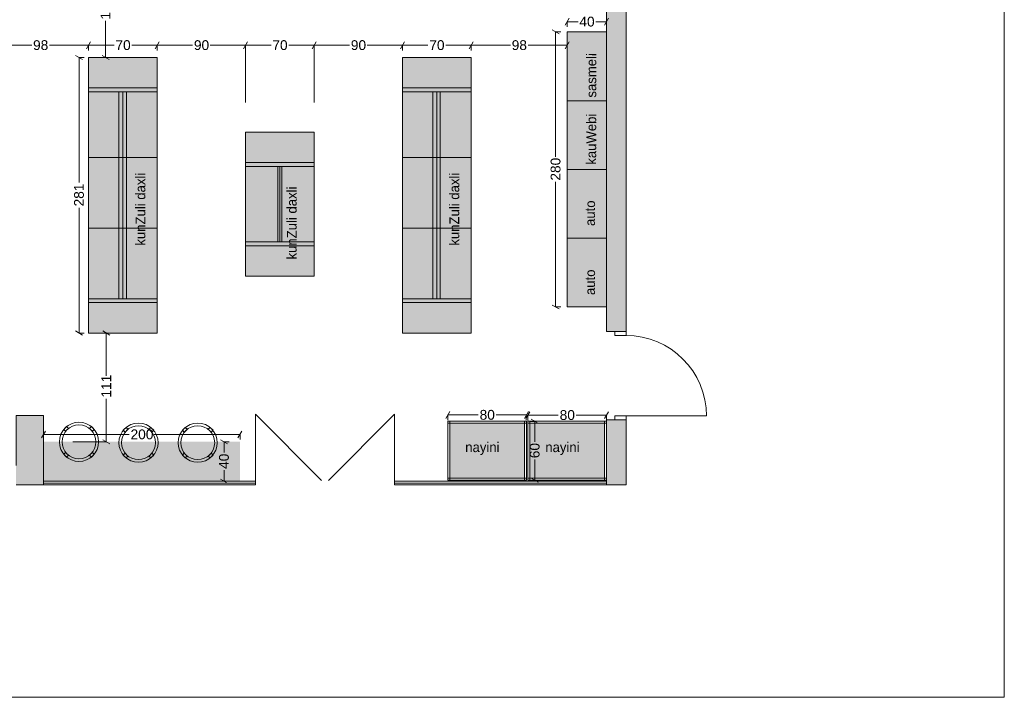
# Model space of a CAD drawing. Header units: millimetres. Extents: x 1008823 to 1024038, y -233054 to -220565.
# Tile 2 of 5: x 1014000 to 1024038, y -233054 to -226146. Entities that reach past the tile are written whole.
import ezdxf

# ---------------------------------------------------------------- set-up
doc = ezdxf.new("R2010")
doc.units = ezdxf.units.MM
doc.header["$MEASUREMENT"] = 0
for name, color, linetype, lineweight in [('Interior - Partition_Pen_No__1', 7, 'Continuous', 0), ('New_Archicad Doors_Pen_No__1', 7, 'Continuous', 0), ('New_Archicad Doors_Pen_No__27', 7, 'Continuous', 0), ('New_Drawing & Figure_Pen_No__1', 7, 'Continuous', 0), ('New_Interior - Furniture _Pen_No__1', 7, 'Continuous', 0), ('New_Structural - Bearing_Pen_No__27', 7, 'Continuous', 0), ('New_Structural - Bearing_Pen_No__42', 8, 'Continuous', 0), ('New_ZAROSLI_Pen_No__1', 7, 'Continuous', 0)]:
    doc.layers.add(name, color=color, linetype=linetype, lineweight=lineweight)
for name, color, linetype in [('New_Archicad Doors', 7, 'Continuous'), ('New_Interior - Furniture', 7, 'Continuous'), ('New_Structural - Bearing', 7, 'Continuous'), ('New_ZAROSLI', 7, 'Continuous')]:
    doc.layers.add(name, color=color, linetype=linetype)
for name, color, linetype, lineweight, true_color in [('New_Drawing & Figure_Pen_No__103', 7, 'Continuous', 0, 0xffcc99), ('New_Drawing & Figure_Pen_No__109', 7, 'Continuous', 0, 0xb4e4dc), ('New_Drawing & Figure_Pen_No__180', 7, 'Continuous', 0, 0xd6cda7)]:
    doc.layers.add(name, color=color, linetype=linetype, lineweight=lineweight, true_color=true_color)
doc.styles.add('GENERATED_STYLE_2', font='arial.ttf')
doc.styles.add('GENERATED_STYLE_3', font='txt')
doc.dimstyles.new('GENERATED_STYLE__1', dxfattribs={"dimtxt": 100, "dimasz": 53.2, "dimexe": 0.18, "dimexo": 300, "dimgap": 0, "dimtad": 0, "dimtih": 1, "dimtoh": 1, "dimdec": 0, "dimlfac": 0.1, "dimzin": 0, "dimdsep": 46, "dimtxsty": 'GENERATED_STYLE_2', "dimblk": 'ARROWHEAD_2', "dimblk1": 'ARROWHEAD_2', "dimblk2": 'ARROWHEAD_2', "dimcen": 0.09, "dimclrd": 7, "dimclre": 7, "dimclrt": 7, "dimadec": 0, "dimazin": 0, "dimtfac": 1, "dimtdec": 4, "dimtmove": 0, "dimatfit": 3, "dimfxl": 1, "dimtolj": 1, "dimtzin": 0, "dimarcsym": 0})
doc.dimstyles.new('GENERATED_STYLE__2', dxfattribs={"dimtxt": 100, "dimasz": 53.2, "dimexe": 0.18, "dimexo": 300, "dimgap": 0, "dimtad": 0, "dimdec": 0, "dimlfac": 0.1, "dimzin": 0, "dimdsep": 46, "dimtxsty": 'GENERATED_STYLE_2', "dimblk": 'ARROWHEAD_2', "dimblk1": 'ARROWHEAD_2', "dimblk2": 'ARROWHEAD_2', "dimcen": 0.09, "dimclrd": 7, "dimclre": 7, "dimclrt": 7, "dimadec": 0, "dimazin": 0, "dimtfac": 1, "dimtdec": 4, "dimtmove": 0, "dimatfit": 3, "dimfxl": 1, "dimtolj": 1, "dimtzin": 0, "dimarcsym": 0})

# ---------------------------------------------------------------- blocks, each defined once
blk = doc.blocks.new('Bar Stool 27')
at = {"layer": 'New_Interior - Furniture _Pen_No__1', "color": 7, "linetype": 'Continuous', "lineweight": 0}
for p, q in [((-127, 156), (-156, 127)), ((-156, 127), (-137, 108)), ((-137, 108), (-108, 137)), ((-108, 137), (-127, 156)), ((127, 156), (108, 137)), ((108, 137), (137, 108)), ((156, 127), (127, 156)), ((137, 108), (156, 127)), ((-137, -108), (-156, -127)), ((-156, -127), (-127, -156)), ((-108, -137), (-137, -108)), ((-127, -156), (-108, -137)), ((137, -108), (108, -137)), ((108, -137), (127, -156)), ((127, -156), (156, -127)), ((156, -127), (137, -108))]:
    blk.add_line(p, q, dxfattribs=at)
at = {"layer": 'New_Interior - Furniture _Pen_No__1', "color": 7, "linetype": 'Continuous', "lineweight": 0, "flags": 128}
blk.add_lwpolyline([(200, 0, 1), (-200, 0, 1)], format="xyb", close=True, dxfattribs=at)
at = {"layer": 'New_Interior - Furniture _Pen_No__1', "color": 7, "linetype": 'Continuous', "lineweight": 0}
blk.add_circle((0, 0), 173, dxfattribs=at)
blk = doc.blocks.new('Wall_50', base_point=(1013962, -230890))
at = {"layer": 'New_Structural - Bearing_Pen_No__42', "linetype": 'Continuous', "lineweight": 0, "true_color": 0x7f7f7f}
blk.add_hatch(color=8, dxfattribs=at).paths.add_polyline_path([(1014242, -230890), (1014242, -230180), (1013962, -230180), (1013962, -230890)])
at = {"layer": 'New_Structural - Bearing_Pen_No__27', "color": 7, "linetype": 'Continuous', "lineweight": 0, "flags": 128}
for points in [[(1014242, -230180), (1013962, -230180)], [(1013962, -230180), (1013962, -230690)], [(1014242, -230890), (1014242, -230180)], [(1013962, -230890), (1014242, -230890)]]:
    blk.add_lwpolyline(points, dxfattribs=at)
blk = doc.blocks.new('Door 27_10')
at = {"layer": 'New_Archicad Doors_Pen_No__1', "color": 7, "linetype": 'Continuous', "lineweight": 0}
for p, q in [((410, 0), (410, 820)), ((-410, 0), (-450, 0)), ((-450, 0), (-450, -115)), ((-410, -115), (-410, 0)), ((450, 0), (410, 0)), ((410, 0), (410, -115)), ((450, -115), (450, 0)), ((-450, -115), (-410, -115)), ((410, -115), (450, -115))]:
    blk.add_line(p, q, dxfattribs=at)
blk.add_arc((410, 0), 820, 90, 180, dxfattribs=at)
at = {"layer": 'New_Archicad Doors_Pen_No__27', "color": 7, "linetype": 'Continuous', "lineweight": 0}
for p, q in [((-450, 0), (-487, 0)), ((-450, 0), (-487, 0)), ((-450, 0), (-450, -115)), ((-450, 0), (-450, -115)), ((450, 0), (450, -115)), ((450, 0), (450, -115)), ((450, 0), (487, 0)), ((450, 0), (487, 0)), ((-450, -200), (-487, -200)), ((-450, -200), (-487, -200)), ((-450, -115), (-450, -200)), ((-450, -115), (-450, -200)), ((450, -115), (450, -200)), ((450, -115), (450, -200)), ((450, -200), (487, -200)), ((450, -200), (487, -200))]:
    blk.add_line(p, q, dxfattribs=at)
blk = doc.blocks.new('Wall_51', base_point=(1020182, -222780))
at = {"layer": 'New_Structural - Bearing_Pen_No__42', "linetype": 'Continuous', "lineweight": 0, "true_color": 0x7f7f7f}
for points in [[(1019982, -222980), (1019982, -229326), (1020182, -229326), (1020182, -222980)], [(1019982, -230890), (1020182, -230890), (1020182, -230226), (1019982, -230226)]]:
    blk.add_hatch(color=8, dxfattribs=at).paths.add_polyline_path(points)
at = {"layer": 'New_Structural - Bearing_Pen_No__27', "color": 7, "linetype": 'Continuous', "lineweight": 0}
for p, q in [((1019982, -229326), (1019982, -229289)), ((1020067, -229326), (1019982, -229326)), ((1020182, -229326), (1020067, -229326)), ((1020182, -229326), (1020182, -229289)), ((1019982, -230226), (1019982, -230263)), ((1020067, -230226), (1019982, -230226)), ((1020182, -230226), (1020067, -230226)), ((1020182, -230226), (1020182, -230263))]:
    blk.add_line(p, q, dxfattribs=at)
at = {"layer": 'New_Structural - Bearing_Pen_No__27', "color": 7, "linetype": 'Continuous', "lineweight": 0, "flags": 128}
for points in [[(1019982, -222980), (1019982, -229326)], [(1020182, -229326), (1020182, -222980)], [(1019982, -230226), (1019982, -230890)], [(1020182, -230890), (1020182, -230226)], [(1019982, -230890), (1020182, -230890)]]:
    blk.add_lwpolyline(points, dxfattribs=at)
at = {"layer": 'New_Archicad Doors', "color": 21, "linetype": 'Continuous', "lineweight": 0, "true_color": 0xff9955, "zscale": 1000, "rotation": 270}
blk.add_blockref('Door 27_10', (1020182, -229776), dxfattribs=at)
blk = doc.blocks.new('*D150')
at = {"layer": 'New_ZAROSLI_Pen_No__1', "color": 7, "linetype": 'Continuous', "lineweight": 0, "transparency": 16777216}
for p, q in [((1019499, -226292), (1019429, -226251)), ((1019464, -227545), (1019464, -226271)), ((1019517, -226271), (1019464, -226271)), ((1019464, -229075), (1019464, -227801)), ((1019429, -229055), (1019499, -229095)), ((1019517, -229075), (1019464, -229075))]:
    blk.add_line(p, q, dxfattribs=at)
at = {"layer": 'New_ZAROSLI_Pen_No__1', "color": 7, "lineweight": 0, "transparency": 16777216, "insert": (1019514, -227787), "char_height": 100, "attachment_point": 7, "rotation": 90, "style": 'GENERATED_STYLE_2'}
blk.add_mtext('\\A1;{\\pql;\\fArial|b0|i0|c204|p0;\\W1.000000;280}', dxfattribs=at)
blk = doc.blocks.new('ARROWHEAD_2')
at = {"color": 0, "linetype": 'Continuous', "lineweight": 0}
for p, q in [((0, 0), (-1, 0)), ((-0.38, -0.66), (0.38, 0.66))]:
    blk.add_line(p, q, dxfattribs=at)
blk = doc.blocks.new('*D151')
at = {"layer": 'New_ZAROSLI_Pen_No__1', "color": 7, "linetype": 'Continuous', "lineweight": 0, "transparency": 16777216}
for p, q in [((1019603, -226132), (1019562, -226202)), ((1019962, -226202), (1020003, -226132)), ((1019582, -226167), (1019692, -226167)), ((1019582, -226220), (1019582, -226167)), ((1019873, -226167), (1019982, -226167)), ((1019982, -226220), (1019982, -226167))]:
    blk.add_line(p, q, dxfattribs=at)
at = {"layer": 'New_ZAROSLI_Pen_No__1', "color": 7, "lineweight": 0, "transparency": 16777216, "insert": (1019706, -226217), "char_height": 100, "attachment_point": 7, "style": 'GENERATED_STYLE_2'}
blk.add_mtext('\\A1;{\\pql;\\fArial|b0|i0|c204|p0;\\W1.000000;40}', dxfattribs=at)
blk = doc.blocks.new('*D152')
at = {"layer": 'New_ZAROSLI_Pen_No__1', "color": 7, "linetype": 'Continuous', "lineweight": 0, "transparency": 16777216}
for p, q in [((1018386, -230141), (1018345, -230211)), ((1018365, -230176), (1018675, -230176)), ((1018365, -230229), (1018365, -230176)), ((1018856, -230176), (1019165, -230176)), ((1019145, -230211), (1019186, -230141)), ((1019165, -230229), (1019165, -230176))]:
    blk.add_line(p, q, dxfattribs=at)
at = {"layer": 'New_ZAROSLI_Pen_No__1', "color": 7, "lineweight": 0, "transparency": 16777216, "insert": (1018689, -230226), "char_height": 100, "attachment_point": 7, "style": 'GENERATED_STYLE_2'}
blk.add_mtext('\\A1;{\\pql;\\fArial|b0|i0|c204|p0;\\W1.000000;80}', dxfattribs=at)
blk = doc.blocks.new('*D153')
at = {"layer": 'New_ZAROSLI_Pen_No__1', "color": 7, "linetype": 'Continuous', "lineweight": 0, "transparency": 16777216}
for p, q in [((1019251, -230241), (1019199, -230241)), ((1019286, -230261), (1019216, -230220)), ((1019251, -230450), (1019251, -230241)), ((1019251, -230841), (1019251, -230631)), ((1019251, -230841), (1019199, -230841)), ((1019216, -230820), (1019286, -230861))]:
    blk.add_line(p, q, dxfattribs=at)
at = {"layer": 'New_ZAROSLI_Pen_No__1', "color": 7, "lineweight": 0, "transparency": 16777216, "insert": (1019301, -230617), "char_height": 100, "attachment_point": 7, "rotation": 90, "style": 'GENERATED_STYLE_2'}
blk.add_mtext('\\A1;{\\pql;\\fArial|b0|i0|c204|p0;\\W1.000000;60}', dxfattribs=at)
blk = doc.blocks.new('*D160')
at = {"layer": 'New_ZAROSLI_Pen_No__1', "color": 7, "linetype": 'Continuous', "lineweight": 0, "transparency": 16777216}
for p, q in [((1014263, -230340), (1014222, -230410)), ((1014242, -230375), (1015116, -230375)), ((1014242, -230427), (1014242, -230375)), ((1015372, -230375), (1016246, -230375)), ((1016225, -230410), (1016266, -230340)), ((1016246, -230427), (1016246, -230375))]:
    blk.add_line(p, q, dxfattribs=at)
at = {"layer": 'New_ZAROSLI_Pen_No__1', "color": 7, "lineweight": 0, "transparency": 16777216, "insert": (1015130, -230425), "char_height": 100, "attachment_point": 7, "style": 'GENERATED_STYLE_2'}
blk.add_mtext('\\A1;{\\pql;\\fArial|b0|i0|c204|p0;\\W1.000000;200}', dxfattribs=at)
blk = doc.blocks.new('*D191')
at = {"layer": 'New_ZAROSLI_Pen_No__1', "color": 7, "linetype": 'Continuous', "lineweight": 0, "transparency": 16777216}
for p, q in [((1014640, -226551), (1014570, -226510)), ((1014605, -227807), (1014605, -226531)), ((1014657, -226531), (1014605, -226531)), ((1014605, -229341), (1014605, -228064)), ((1014570, -229320), (1014640, -229361)), ((1014657, -229341), (1014605, -229341))]:
    blk.add_line(p, q, dxfattribs=at)
at = {"layer": 'New_ZAROSLI_Pen_No__1', "color": 7, "lineweight": 0, "transparency": 16777216, "insert": (1014655, -228050), "char_height": 100, "attachment_point": 7, "rotation": 90, "style": 'GENERATED_STYLE_2'}
blk.add_mtext('\\A1;{\\pql;\\fArial|b0|i0|c204|p0;\\W1.000000;281}', dxfattribs=at)
blk = doc.blocks.new('*D192')
at = {"layer": 'New_ZAROSLI_Pen_No__1', "color": 7, "linetype": 'Continuous', "lineweight": 0, "transparency": 16777216}
for p, q in [((1013722, -226407), (1013722, -226354)), ((1013743, -226372), (1013702, -226442)), ((1013722, -226407), (1014122, -226407)), ((1014303, -226407), (1014702, -226407)), ((1014723, -226372), (1014682, -226442)), ((1014702, -226459), (1014702, -226407))]:
    blk.add_line(p, q, dxfattribs=at)
at = {"layer": 'New_ZAROSLI_Pen_No__1', "color": 7, "lineweight": 0, "transparency": 16777216, "insert": (1014136, -226457), "char_height": 100, "attachment_point": 7, "style": 'GENERATED_STYLE_2'}
blk.add_mtext('\\A1;{\\pql;\\fArial|b0|i0|c204|p0;\\W1.000000;98}', dxfattribs=at)
blk = doc.blocks.new('*D193')
at = {"layer": 'New_ZAROSLI_Pen_No__1', "color": 7, "linetype": 'Continuous', "lineweight": 0, "transparency": 16777216}
for p, q in [((1014723, -226372), (1014682, -226442)), ((1014702, -226459), (1014702, -226407)), ((1014702, -226407), (1014962, -226407)), ((1015143, -226407), (1015402, -226407)), ((1015423, -226372), (1015382, -226442)), ((1015402, -226459), (1015402, -226407))]:
    blk.add_line(p, q, dxfattribs=at)
at = {"layer": 'New_ZAROSLI_Pen_No__1', "color": 7, "lineweight": 0, "transparency": 16777216, "insert": (1014976, -226457), "char_height": 100, "attachment_point": 7, "style": 'GENERATED_STYLE_2'}
blk.add_mtext('\\A1;{\\pql;\\fArial|b0|i0|c204|p0;\\W1.000000;70}', dxfattribs=at)
blk = doc.blocks.new('*D194')
at = {"layer": 'New_ZAROSLI_Pen_No__1', "color": 7, "linetype": 'Continuous', "lineweight": 0, "transparency": 16777216}
for p, q in [((1015423, -226372), (1015382, -226442)), ((1015402, -226459), (1015402, -226407)), ((1015402, -226407), (1015762, -226407)), ((1015943, -226407), (1016302, -226407)), ((1016323, -226372), (1016282, -226442)), ((1016302, -226992), (1016302, -226407))]:
    blk.add_line(p, q, dxfattribs=at)
at = {"layer": 'New_ZAROSLI_Pen_No__1', "color": 7, "lineweight": 0, "transparency": 16777216, "insert": (1015776, -226457), "char_height": 100, "attachment_point": 7, "style": 'GENERATED_STYLE_2'}
blk.add_mtext('\\A1;{\\pql;\\fArial|b0|i0|c204|p0;\\W1.000000;90}', dxfattribs=at)
blk = doc.blocks.new('*D195')
at = {"layer": 'New_ZAROSLI_Pen_No__1', "color": 7, "linetype": 'Continuous', "lineweight": 0, "transparency": 16777216}
for p, q in [((1016323, -226372), (1016282, -226442)), ((1016302, -226992), (1016302, -226407)), ((1016302, -226407), (1016562, -226407)), ((1016743, -226407), (1017002, -226407)), ((1017023, -226372), (1016982, -226442)), ((1017002, -226992), (1017002, -226407))]:
    blk.add_line(p, q, dxfattribs=at)
at = {"layer": 'New_ZAROSLI_Pen_No__1', "color": 7, "lineweight": 0, "transparency": 16777216, "insert": (1016576, -226457), "char_height": 100, "attachment_point": 7, "style": 'GENERATED_STYLE_2'}
blk.add_mtext('\\A1;{\\pql;\\fArial|b0|i0|c204|p0;\\W1.000000;70}', dxfattribs=at)
blk = doc.blocks.new('*D196')
at = {"layer": 'New_ZAROSLI_Pen_No__1', "color": 7, "linetype": 'Continuous', "lineweight": 0, "transparency": 16777216}
for p, q in [((1017023, -226372), (1016982, -226442)), ((1017002, -226992), (1017002, -226407)), ((1017002, -226407), (1017362, -226407)), ((1017543, -226407), (1017902, -226407)), ((1017923, -226372), (1017882, -226442)), ((1017902, -226459), (1017902, -226407))]:
    blk.add_line(p, q, dxfattribs=at)
at = {"layer": 'New_ZAROSLI_Pen_No__1', "color": 7, "lineweight": 0, "transparency": 16777216, "insert": (1017376, -226457), "char_height": 100, "attachment_point": 7, "style": 'GENERATED_STYLE_2'}
blk.add_mtext('\\A1;{\\pql;\\fArial|b0|i0|c204|p0;\\W1.000000;90}', dxfattribs=at)
blk = doc.blocks.new('*D197')
at = {"layer": 'New_ZAROSLI_Pen_No__1', "color": 7, "linetype": 'Continuous', "lineweight": 0, "transparency": 16777216}
for p, q in [((1017923, -226372), (1017882, -226442)), ((1017902, -226459), (1017902, -226407)), ((1017902, -226407), (1018162, -226407)), ((1018343, -226407), (1018602, -226407)), ((1018623, -226372), (1018582, -226442)), ((1018602, -226459), (1018602, -226407))]:
    blk.add_line(p, q, dxfattribs=at)
at = {"layer": 'New_ZAROSLI_Pen_No__1', "color": 7, "lineweight": 0, "transparency": 16777216, "insert": (1018176, -226457), "char_height": 100, "attachment_point": 7, "style": 'GENERATED_STYLE_2'}
blk.add_mtext('\\A1;{\\pql;\\fArial|b0|i0|c204|p0;\\W1.000000;70}', dxfattribs=at)
blk = doc.blocks.new('*D198')
at = {"layer": 'New_ZAROSLI_Pen_No__1', "color": 7, "linetype": 'Continuous', "lineweight": 0, "transparency": 16777216}
for p, q in [((1019582, -226407), (1019582, -226354)), ((1018623, -226372), (1018582, -226442)), ((1018602, -226459), (1018602, -226407)), ((1018602, -226407), (1019002, -226407)), ((1019183, -226407), (1019582, -226407)), ((1019562, -226442), (1019603, -226372))]:
    blk.add_line(p, q, dxfattribs=at)
at = {"layer": 'New_ZAROSLI_Pen_No__1', "color": 7, "lineweight": 0, "transparency": 16777216, "insert": (1019016, -226457), "char_height": 100, "attachment_point": 7, "style": 'GENERATED_STYLE_2'}
blk.add_mtext('\\A1;{\\pql;\\fArial|b0|i0|c204|p0;\\W1.000000;98}', dxfattribs=at)
blk = doc.blocks.new('*D199')
at = {"layer": 'New_ZAROSLI_Pen_No__1', "color": 7, "linetype": 'Continuous', "lineweight": 0, "transparency": 16777216}
for p, q in [((1016118, -230470), (1016048, -230430)), ((1016083, -230560), (1016083, -230450)), ((1016136, -230450), (1016083, -230450)), ((1016083, -230850), (1016083, -230740)), ((1016048, -230830), (1016118, -230870)), ((1016136, -230850), (1016083, -230850))]:
    blk.add_line(p, q, dxfattribs=at)
at = {"layer": 'New_ZAROSLI_Pen_No__1', "color": 7, "lineweight": 0, "transparency": 16777216, "insert": (1016133, -230726), "char_height": 100, "attachment_point": 7, "rotation": 90, "style": 'GENERATED_STYLE_2'}
blk.add_mtext('\\A1;{\\pql;\\fArial|b0|i0|c204|p0;\\W1.000000;40}', dxfattribs=at)
blk = doc.blocks.new('*D200')
at = {"layer": 'New_ZAROSLI_Pen_No__1', "color": 7, "linetype": 'Continuous', "lineweight": 0, "transparency": 16777216}
for p, q in [((1019202, -230143), (1019161, -230213)), ((1019181, -230178), (1019491, -230178)), ((1019181, -230231), (1019181, -230178)), ((1019672, -230178), (1019981, -230178)), ((1019961, -230213), (1020002, -230143)), ((1019981, -230231), (1019981, -230178))]:
    blk.add_line(p, q, dxfattribs=at)
at = {"layer": 'New_ZAROSLI_Pen_No__1', "color": 7, "lineweight": 0, "transparency": 16777216, "insert": (1019505, -230228), "char_height": 100, "attachment_point": 7, "style": 'GENERATED_STYLE_2'}
blk.add_mtext('\\A1;{\\pql;\\fArial|b0|i0|c204|p0;\\W1.000000;80}', dxfattribs=at)
blk = doc.blocks.new('*D201')
at = {"layer": 'New_ZAROSLI_Pen_No__1', "color": 7, "linetype": 'Continuous', "lineweight": 0, "transparency": 16777216}
for p, q in [((1014883, -229341), (1014831, -229341)), ((1014918, -229361), (1014848, -229320)), ((1014883, -229777), (1014883, -229341)), ((1014883, -230450), (1014883, -230013)), ((1014883, -230450), (1014542, -230450)), ((1014848, -230430), (1014918, -230470))]:
    blk.add_line(p, q, dxfattribs=at)
at = {"layer": 'New_ZAROSLI_Pen_No__1', "color": 7, "lineweight": 0, "transparency": 16777216, "insert": (1014933, -229999), "char_height": 100, "attachment_point": 7, "rotation": 90, "style": 'GENERATED_STYLE_2'}
blk.add_mtext('\\A1;{\\pql;\\fArial|b0|i0|c204|p0;\\W1.000000;111}', dxfattribs=at)
blk = doc.blocks.new('*D202')
at = {"layer": 'New_ZAROSLI_Pen_No__1', "color": 7, "linetype": 'Continuous', "lineweight": 0, "transparency": 16777216}
for p, q in [((1014911, -225550), (1014841, -225510)), ((1014876, -225902), (1014876, -225530)), ((1015122, -225530), (1014876, -225530)), ((1014876, -226531), (1014876, -226159)), ((1014841, -226510), (1014911, -226551)), ((1015102, -226531), (1014876, -226531))]:
    blk.add_line(p, q, dxfattribs=at)
at = {"layer": 'New_ZAROSLI_Pen_No__1', "color": 7, "lineweight": 0, "transparency": 16777216, "insert": (1014926, -226145), "char_height": 100, "attachment_point": 7, "rotation": 90, "style": 'GENERATED_STYLE_2'}
blk.add_mtext('\\A1;{\\pql;\\fArial|b0|i0|c204|p0;\\W1.000000;100}', dxfattribs=at)

msp = doc.modelspace()

# ---------------------------------------------------------------- hatches: boundary and pattern name
at = {"layer": 'New_Drawing & Figure_Pen_No__103', "linetype": 'Continuous', "lineweight": 0, "true_color": 0xffcc99}
for points in [[(1014702.3, -226840.6), (1015402.3, -226840.6), (1015402.3, -226880.6), (1014702.3, -226880.6)], [(1017902.3, -226840.6), (1018602.3, -226840.6), (1018602.3, -226880.6), (1017902.3, -226880.6)], [(1015011.2, -226880.6), (1015087.6, -226880.6), (1015087.6, -228990.6), (1015011.2, -228990.6)], [(1018211.2, -226880.6), (1018287.6, -226880.6), (1018287.6, -228990.6), (1018211.2, -228990.6)], [(1016302.3, -227602.2), (1017002.3, -227602.2), (1017002.3, -227642.2), (1016302.3, -227642.2)], [(1016632.3, -227642.2), (1016672.3, -227642.2), (1016672.3, -228412.2), (1016632.3, -228412.2)], [(1016302.3, -228412.2), (1017002.3, -228412.2), (1017002.3, -228452.2), (1016302.3, -228452.2)], [(1014702.3, -228990.6), (1015402.3, -228990.6), (1015402.3, -229030.6), (1014702.3, -229030.6)], [(1017902.3, -228990.6), (1018602.3, -228990.6), (1018602.3, -229030.6), (1017902.3, -229030.6)], [(1014242.3, -230449.9), (1016245.6, -230449.9), (1016245.6, -230849.9), (1014242.3, -230849.9)]]:
    msp.add_hatch(color=31, dxfattribs=at).paths.add_polyline_path(points)
at = {"layer": 'New_Drawing & Figure_Pen_No__109', "linetype": 'Continuous', "lineweight": 0, "true_color": 0xb4e4dc}
for points in [[(1018385.5, -230260.7), (1019145.5, -230260.7), (1019145.5, -230820.7), (1018385.5, -230820.7)], [(1019201.4, -230260.7), (1019961.4, -230260.7), (1019961.4, -230820.7), (1019201.4, -230820.7)]]:
    msp.add_hatch(color=254, dxfattribs=at).paths.add_polyline_path(points)
at = {"layer": 'New_Drawing & Figure_Pen_No__180', "linetype": 'Continuous', "lineweight": 0, "true_color": 0xd6cda7}
for points in [[(1019582.3, -226271.4), (1019982.3, -226271.4), (1019982.3, -229074.8), (1019582.3, -229074.8)], [(1014702.3, -226530.6), (1015402.3, -226530.6), (1015402.3, -226840.6), (1014702.3, -226840.6)], [(1017902.3, -226530.6), (1018602.3, -226530.6), (1018602.3, -226840.6), (1017902.3, -226840.6)], [(1014702.3, -226880.6), (1015011.2, -226880.6), (1015011.2, -228990.6), (1014702.3, -228990.6)], [(1015087.6, -226880.6), (1015402.3, -226880.6), (1015402.3, -228990.6), (1015087.6, -228990.6)], [(1017902.3, -226880.6), (1018211.2, -226880.6), (1018211.2, -228990.6), (1017902.3, -228990.6)], [(1018287.6, -226880.6), (1018602.3, -226880.6), (1018602.3, -228990.6), (1018287.6, -228990.6)], [(1016302.3, -227292.2), (1017002.3, -227292.2), (1017002.3, -227602.2), (1016302.3, -227602.2)], [(1016302.3, -227642.2), (1016632.3, -227642.2), (1016632.3, -228412.2), (1016302.3, -228412.2)], [(1017002.3, -227642.2), (1016672.3, -227642.2), (1016672.3, -228412.2), (1017002.3, -228412.2)], [(1016302.3, -228452.2), (1017002.3, -228452.2), (1017002.3, -228762.2), (1016302.3, -228762.2)], [(1014702.3, -229030.6), (1015402.3, -229030.6), (1015402.3, -229340.6), (1014702.3, -229340.6)], [(1017902.3, -229030.6), (1018602.3, -229030.6), (1018602.3, -229340.6), (1017902.3, -229340.6)]]:
    msp.add_hatch(color=9, dxfattribs=at).paths.add_polyline_path(points)

# ---------------------------------------------------------------- linework, layer by layer
at = {"layer": 'New_Drawing & Figure_Pen_No__1', "color": 7, "linetype": 'Continuous', "lineweight": 0}
for p, q in [((1024038.2, -220565.1), (1024038.2, -233054.3)), ((1019582.3, -229074.8), (1019582.3, -226271.4)), ((1019582.3, -226271.4), (1019982.3, -226271.4)), ((1014702.3, -226530.6), (1015402.3, -226530.6)), ((1014702.3, -226530.6), (1014702.3, -229240.6)), ((1015402.3, -229240.6), (1015402.3, -226530.6)), ((1017902.3, -226530.6), (1018602.3, -226530.6)), ((1017902.3, -226530.6), (1017902.3, -229240.6)), ((1018602.3, -229240.6), (1018602.3, -226530.6)), ((1015402.3, -226840.6), (1014702.3, -226840.6)), ((1018602.3, -226840.6), (1017902.3, -226840.6)), ((1015402.3, -226880.6), (1014702.3, -226880.6)), ((1015011.2, -226880.6), (1015011.2, -228990.6)), ((1015052.3, -226880.6), (1015052.3, -228990.6)), ((1015087.6, -226880.6), (1015087.6, -228990.6)), ((1018602.3, -226880.6), (1017902.3, -226880.6)), ((1018211.2, -226880.6), (1018211.2, -228990.6)), ((1018252.3, -226880.6), (1018252.3, -228990.6)), ((1018287.6, -226880.6), (1018287.6, -228990.6)), ((1019982.3, -226974.8), (1019582.3, -226974.8)), ((1016302.3, -227292.2), (1017002.3, -227292.2)), ((1016302.3, -227642.2), (1016302.3, -227292.2)), ((1017002.3, -227292.2), (1017002.3, -227642.2)), ((1015402.3, -227550.6), (1014702.3, -227550.6)), ((1018602.3, -227550.6), (1017902.3, -227550.6)), ((1017002.3, -227602.2), (1016302.3, -227602.2)), ((1017002.3, -227642.2), (1016302.3, -227642.2)), ((1016302.3, -228312.2), (1016302.3, -227642.2)), ((1016632.3, -227642.2), (1016632.3, -228412.2)), ((1016652.3, -227642.2), (1016652.3, -228412.2)), ((1016672.3, -227642.2), (1016672.3, -228412.2)), ((1017002.3, -227642.2), (1017002.3, -228312.2)), ((1019982.3, -227674.8), (1019582.3, -227673.1)), ((1015402.3, -228270.7), (1014702.3, -228270.7)), ((1018602.3, -228270.7), (1017902.3, -228270.7)), ((1016302.3, -228762.2), (1016302.3, -228312.2)), ((1017002.3, -228312.2), (1017002.3, -228762.2)), ((1017002.3, -228412.2), (1016302.3, -228412.2)), ((1017002.3, -228452.2), (1016302.3, -228452.2)), ((1019982.3, -228374.8), (1019582.3, -228374.8)), ((1017002.3, -228762.2), (1016302.3, -228762.2)), ((1015402.3, -228990.6), (1014702.3, -228990.6)), ((1015402.3, -229030.6), (1014702.3, -229030.6)), ((1018602.3, -228990.6), (1017902.3, -228990.6)), ((1018602.3, -229030.6), (1017902.3, -229030.6)), ((1019982.3, -229074.8), (1019582.3, -229074.8)), ((1014702.3, -229240.6), (1014702.3, -229340.6)), ((1015402.3, -229340.6), (1015402.3, -229240.6)), ((1017902.3, -229240.6), (1017902.3, -229340.6)), ((1018602.3, -229340.6), (1018602.3, -229240.6)), ((1014702.3, -229340.6), (1015402.3, -229340.6)), ((1017902.3, -229340.6), (1018602.3, -229340.6)), ((1016402.3, -230849.9), (1016402.3, -230168.6)), ((1016402.3, -230168.6), (1017076.5, -230842.8)), ((1017822.3, -230168.6), (1017148.1, -230842.8)), ((1017822.3, -230849.9), (1017822.3, -230168.6)), ((1018365.5, -230240.7), (1019165.5, -230240.7)), ((1018365.5, -230840.7), (1018365.5, -230240.7)), ((1018365.5, -230260.7), (1019165.5, -230260.7)), ((1018385.5, -230840.7), (1018385.5, -230240.7)), ((1019145.5, -230240.7), (1019145.5, -230840.7)), ((1019165.5, -230240.7), (1019165.5, -230840.7)), ((1019181.4, -230240.7), (1019981.4, -230240.7)), ((1019181.4, -230840.7), (1019181.4, -230240.7)), ((1019181.4, -230260.7), (1019981.4, -230260.7)), ((1019201.4, -230840.7), (1019201.4, -230240.7)), ((1019961.4, -230240.7), (1019961.4, -230840.7)), ((1019981.4, -230240.7), (1019981.4, -230840.7)), ((1014242.3, -230849.9), (1016402.3, -230849.9)), ((1014242.3, -230869.9), (1016402.3, -230869.9)), ((1016402.3, -230849.9), (1016402.3, -230889.9)), ((1017822.3, -230849.9), (1019982.3, -230849.9)), ((1017822.3, -230889.9), (1017822.3, -230849.9)), ((1017822.3, -230869.9), (1019982.3, -230869.9)), ((1019165.5, -230820.7), (1018365.5, -230820.7)), ((1019165.5, -230840.7), (1018365.5, -230840.7)), ((1019981.4, -230820.7), (1019181.4, -230820.7)), ((1019981.4, -230840.7), (1019181.4, -230840.7)), ((1019982.3, -230849.9), (1019982.3, -230889.9)), ((1014242.3, -230889.9), (1016402.3, -230889.9)), ((1017822.3, -230889.9), (1019982.3, -230889.9)), ((1024038.2, -233054.3), (1008823.3, -233054.3))]:
    msp.add_line(p, q, dxfattribs=at)

# ---------------------------------------------------------------- block references
at = {"layer": 'New_Interior - Furniture', "color": 104, "linetype": 'Continuous', "lineweight": 0, "true_color": 0x029e21, "zscale": 1000, "rotation": 180}
for p in [(1014604.4, -230449.9), (1015210.6, -230458.5), (1015814.6, -230458.5)]:
    msp.add_blockref('Bar Stool 27', p, dxfattribs=at)
at = {"layer": 'New_Structural - Bearing', "color": 7, "lineweight": 0}
for name, p in [('Wall_51', (1020182.3, -222779.9)), ('Wall_50', (1013962.3, -230889.9))]:
    msp.add_blockref(name, p, dxfattribs=at)

# ---------------------------------------------------------------- texts
at = {"layer": 'Interior - Partition_Pen_No__1', "color": 7, "linetype": 'Continuous', "lineweight": 0, "char_height": 100, "attachment_point": 4, "style": 'GENERATED_STYLE_3'}
for s, insert, rotation in [('\\A1;{\\pql;\\fSanet|b0|i0|c0|p0;\\W1.000000;sasmeli}', (1019828.3, -226940.5), 89.91482), ('\\A1;{\\pql;\\fSanet|b0|i0|c0|p0;\\W1.000000;kauWebi}', (1019827.5, -227624.7), 89.91482), ('\\A1;{\\pql;\\fSanet|b0|i0|c0|p0;\\W1.000000;kunZuli daxli}', (1015231.6, -228449.9), 90), ('\\A1;{\\pql;\\fSanet|b0|i0|c0|p0;\\W1.000000;kunZuli daxli}', (1018431.6, -228449.9), 90), ('\\A1;{\\pql;\\fSanet|b0|i0|c0|p0;\\W1.000000;kunZuli daxli}', (1016774.1, -228591), 90), ('\\A1;{\\pql;\\fSanet|b0|i0|c0|p0;\\W1.000000;auto}', (1019816, -228249.3), 89.91482), ('\\A1;{\\pql;\\fSanet|b0|i0|c0|p0;\\W1.000000;auto}', (1019816, -228953.5), 89.91482)]:
    msp.add_mtext(s, dxfattribs=dict(at, insert=insert, rotation=rotation))
for insert in [(1018542.4, -230519.6), (1019358.3, -230519.6)]:
    msp.add_mtext('\\A1;{\\pql;\\fSanet|b0|i0|c0|p0;\\W1.000000;nayini}', dxfattribs=dict(at, insert=insert))

# ---------------------------------------------------------------- dimensions: what is measured, and where the dimension line sits
at = {"layer": 'New_ZAROSLI', "color": 7, "linetype": 'Continuous', "lineweight": 0}
for base, p1, p2, picture, middle in [((1014876.4, -225529.9), (1015402.3, -226530.6), (1015422.3, -225529.9), '*D202', (1014876.4, -226030.5)), ((1019464.5, -226271.4), (1019582.3, -229074.8), (1019582.3, -226271.4), '*D150', (1019464.5, -227673.3)), ((1014604.7, -226530.6), (1014702.3, -229340.6), (1014702.3, -226530.6), '*D191', (1014604.7, -227935.9)), ((1014883.2, -229340.6), (1014242.3, -230449.9), (1014702.3, -229340.6), '*D201', (1014883.2, -229885.3)), ((1019251.2, -230240.7), (1019165.5, -230840.7), (1019165.5, -230240.7), '*D153', (1019251.2, -230540.8)), ((1016083.2, -230449.9), (1016245.6, -230849.9), (1016245.6, -230449.9), '*D199', (1016083.2, -230650.1))]:
    dim = msp.add_linear_dim(base=base, p1=p1, p2=p2, angle=90, dimstyle='GENERATED_STYLE__2', dxfattribs=at)
    dim.commit()
    dim.dimension.update_dxf_attribs({"geometry": picture, "text_midpoint": middle, "dimtype": 160, "text_rotation": 90})
for base, p1, p2, picture, middle in [((1019982.3, -226167.5), (1019582.3, -226271.4), (1019982.3, -226271.4), '*D151', (1019782.1, -226167.5)), ((1014702.3, -226407), (1013722.3, -226179.9), (1014702.3, -226530.6), '*D192', (1014212.1, -226407)), ((1015402.3, -226407), (1014702.3, -226530.6), (1015402.3, -226530.6), '*D193', (1015052.1, -226407)), ((1016302.3, -226407), (1015402.3, -226530.6), (1016302.3, -227292.2), '*D194', (1015852.1, -226407)), ((1017002.3, -226407), (1016302.3, -227292.2), (1017002.3, -227292.2), '*D195', (1016652.1, -226407)), ((1017902.3, -226407), (1017002.3, -227292.2), (1017902.3, -226530.6), '*D196', (1017452.1, -226407)), ((1018602.3, -226407), (1017902.3, -226530.6), (1018602.3, -226530.6), '*D197', (1018252.1, -226407)), ((1019582.3, -226407), (1018602.3, -226530.6), (1019582.3, -226271.4), '*D198', (1019092.1, -226407)), ((1019165.5, -230176.4), (1018365.5, -230240.7), (1019165.5, -230240.7), '*D152', (1018765.3, -230176.4)), ((1019981.4, -230178.4), (1019181.4, -230240.7), (1019981.4, -230240.7), '*D200', (1019581.2, -230178.4)), ((1016245.6, -230375), (1014242.3, -230449.9), (1016245.6, -230449.9), '*D160', (1015243.7, -230375))]:
    dim = msp.add_linear_dim(base=base, p1=p1, p2=p2, dimstyle='GENERATED_STYLE__1', dxfattribs=at)
    dim.commit()
    dim.dimension.update_dxf_attribs({"geometry": picture, "text_midpoint": middle, "dimtype": 160})

doc.saveas('drawing.dxf')
